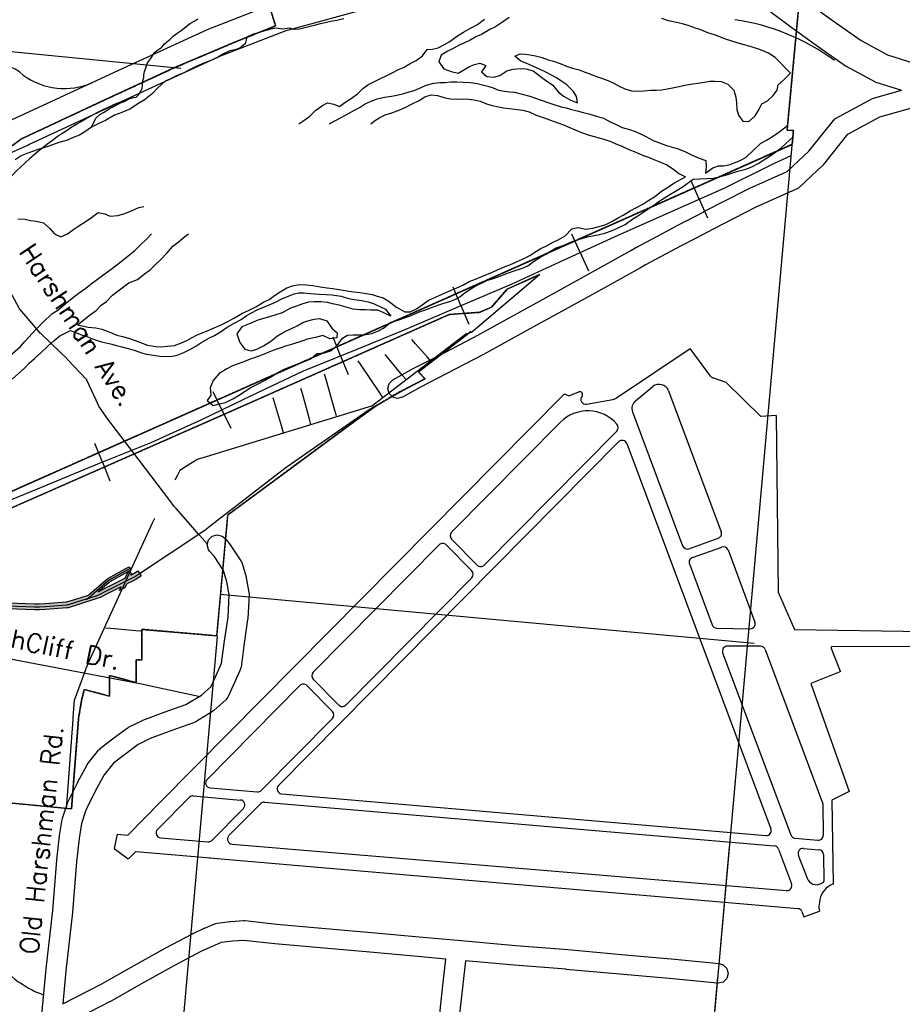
# Model space of a CAD drawing. Extents: x 1488644 to 1616065, y 656876 to 824748.
# Tile 13 of 22: x 1589585 to 1598517, y 726721 to 736685. Entities that reach past the tile are written whole.
import ezdxf
from ezdxf.enums import TextEntityAlignment as Align

# ---------------------------------------------------------------- set-up
doc = ezdxf.new("R2010")
doc.units = 0
doc.header["$MEASUREMENT"] = 0
doc.linetypes.add('CENTER', pattern=[2, 1.25, -0.25, 0.25, -0.25])
for name, color, linetype in [('1', 7, 'Continuous'), ('12', 7, 'Continuous'), ('14', 7, 'Continuous'), ('17', 7, 'Continuous'), ('35', 7, 'Continuous'), ('36', 7, 'Continuous'), ('37', 7, 'Continuous'), ('38', 7, 'Continuous'), ('4', 7, 'Continuous'), ('55', 7, 'Continuous'), ('56', 7, 'Continuous'), ('58', 7, 'Continuous'), ('8', 7, 'Continuous'), ('PATTERN_CLASS', 7, 'Continuous'), ('SHEET', 7, 'Continuous')]:
    doc.layers.add(name, color=color, linetype=linetype)
doc.styles.get("Standard").update_dxf_attribs({"font": 'simplex.shx'})

msp = doc.modelspace()

# ---------------------------------------------------------------- hatches: boundary and pattern name
at = {"layer": 'SHEET'}
h = msp.add_hatch(color=256, dxfattribs=at)
h.dxf.hatch_style = 1
h.paths.add_polyline_path([(1588102.8, 730577.5), (1588069.3, 730586.7), (1588032, 730597.1), (1588029.8, 730596.6), (1587993.3, 730585.5), (1587978.8, 730643.7), (1588014.8, 730654.8), (1588068.9, 730666.1), (1588438.3, 730743.6), (1588487.5, 730753.9), (1588549, 730758.1), (1588817.9, 730776.8), (1588867.2, 730780.2), (1588927.3, 730780.9), (1589358.7, 730786.2), (1589366, 730786.2), (1589467.7, 730782.8), (1589737.1, 730773.7), (1589783.2, 730772.2), (1589841.4, 730776.7), (1590056.4, 730793.4), (1590062.7, 730793.9), (1590152.9, 730822.3), (1590281.9, 730862.9), (1590290.6, 730870.4), (1590461.8, 731017.7), (1590475.9, 731029.8), (1590562, 731077.4), (1590660.8, 731132), (1590692.1, 731149.3), (1590711.4, 731114.3), (1590680.2, 731097), (1590581.4, 731042.4), (1590498.8, 730996.8), (1590487.9, 730987.3), (1590380.4, 730894.9), (1590451.3, 730931), (1590652.5, 731033.5), (1590682, 731098), (1590700.2, 731089.7), (1590711.2, 731084.7), (1590718.4, 731081.4), (1590709.9, 731062.7), (1590730.8, 731073.4), (1590781.1, 731106.7), (1590814.2, 731056.6), (1590761.1, 731021.4), (1590718.8, 730999.9), (1590669.8, 730974.9), (1590653.1, 730938.4), (1590595.7, 730909.2), (1590612.5, 730945.8), (1590478.6, 730877.6), (1590398.5, 730836.8), (1590376.6, 730829.9), (1590170.9, 730765.1), (1590074.1, 730734.6), (1590061, 730733.6), (1589846, 730716.9), (1589784.5, 730712.1), (1589735, 730713.8), (1589465.6, 730722.8), (1589365.1, 730726.2), (1589359.2, 730726.2), (1588979.7, 730721.5), (1588977.6, 730701.5), (1588937.4, 730701), (1588939.4, 730721), (1588928, 730720.9), (1588869.6, 730720.2), (1588822.1, 730716.9), (1588553.1, 730698.3), (1588495.7, 730694.3), (1588450.6, 730684.9), (1588138.6, 730619.4), (1588351.4, 730560.5), (1588338.1, 730512.3), (1588151, 730564.1), (1588144.8, 730539.9), (1588096.6, 730553.2)])

# ---------------------------------------------------------------- linework, layer by layer
at = {"layer": '1', "color": 2, "linetype": 'Continuous'}
for points in [[(1587669.8, 731096.2), (1597402.7, 735423.1), (1597415.3, 735564.5), (1597351.3, 735567.9), (1597863.1, 741017.5)], [(1591803.5, 737836.8), (1592174.5, 736623.2), (1591775.2, 736463.6), (1591145.8, 736196.5), (1590366.7, 735836.9), (1589609.7, 735483), (1589490.2, 735395.7), (1589033.4, 734943.6), (1588821.6, 734872.8), (1588275.5, 734853.4), (1586940.4, 734239.6)], [(1589035.2, 728803.9), (1590109.7, 728700.4), (1590180.6, 729610.4), (1590211.3, 729796.7), (1590237.9, 729906.8), (1590493.5, 729838.4), (1590493.5, 730048.4), (1590763.5, 729976), (1590763.5, 730208.6), (1590820.7, 730203.6), (1590820.7, 730515.2), (1591578.5, 730448.9), (1591689.9, 731673.4), (1592989.2, 732633.6), (1593195.9, 732779.3), (1593408.3, 732907), (1593687.2, 733049.8), (1593620, 733120.9), (1594147.2, 733527.3), (1594153.6, 733518.1), (1594846.7, 734105.9), (1594517, 733959.2), (1594358.7, 733777.1), (1594240, 733724.2), (1593933, 733702.7), (1591581.4, 732660.1), (1588665.7, 731377.4)]]:
    msp.add_lwpolyline(points, dxfattribs=at)
at = {"layer": '12', "color": 7, "linetype": 'Continuous'}
msp.add_line((1596680.4, 727324.5), (1596768.6, 728312.8), dxfattribs=at)
for points in [[(1596797.9, 728642.2), (1597415.3, 735564.5), (1597351.3, 735567.9), (1597435.7, 736466.3)], [(1595946.1, 719110.2), (1595974.4, 719409.4), (1596651, 726995.1)]]:
    msp.add_lwpolyline(points, dxfattribs=at)
at = {"layer": '14', "color": 2, "linetype": 'CENTER'}
msp.add_line((1591578.5, 730448.9), (1590820.7, 730515.2), dxfattribs=at)
for points in [[(1597863.1, 741017.5), (1597351.3, 735567.9), (1597415.3, 735564.5), (1597402.7, 735423.1), (1587669.8, 731096.2), (1587666.8, 730929.1)], [(1592174.5, 736623.2), (1591803.5, 737836.8), (1591823.8, 737952), (1591810.4, 738206.6), (1592145, 738135.5), (1592250.2, 738557.6), (1592354.5, 738529.7), (1592427.8, 738823.7)], [(1589490.2, 735395.7), (1589609.7, 735483), (1590366.7, 735836.9), (1591145.8, 736196.5), (1591775.2, 736463.6), (1592174.5, 736623.2)], [(1594846.7, 734105.9), (1594153.6, 733518.1), (1594147.2, 733527.3), (1593620, 733120.9), (1593687.2, 733049.8)], [(1593933, 733702.7), (1594240, 733724.2), (1594358.7, 733777.1), (1594517, 733959.2), (1594846.7, 734105.9)], [(1588665.7, 731377.4), (1591581.4, 732660.1), (1593933, 733702.7)], [(1593687.2, 733049.8), (1593408.3, 732907), (1593195.9, 732779.3), (1592989.2, 732633.6), (1591689.9, 731673.4), (1591578.5, 730448.9)], [(1590820.7, 730515.2), (1590820.7, 730203.6), (1590763.5, 730208.6), (1590763.5, 729976), (1590493.5, 730048.4), (1590493.5, 729838.4), (1590237.9, 729906.8)], [(1590237.9, 729906.8), (1590211.3, 729796.7), (1590180.6, 729610.4), (1590109.7, 728700.4)], [(1588756.1, 728823.9), (1588718.3, 728373.3), (1588995.6, 728357.1), (1589035.2, 728803.9), (1590109.7, 728700.4)]]:
    msp.add_lwpolyline(points, dxfattribs=at)
at = {"layer": '17', "color": 7, "linetype": 'Continuous'}
for p, q in [((1596461.3, 734867.3), (1596379.3, 735052.9)), ((1596461.3, 734867.3), (1596544.1, 734679.8)), ((1595256.2, 734328.8), (1595171.8, 734513.3)), ((1595256.2, 734328.8), (1595341.5, 734142.4)), ((1594050.5, 733791.8), (1593970.2, 733978.2)), ((1594050.5, 733791.8), (1594131.5, 733603.5)), ((1592832.6, 733282.9), (1592756.4, 733470.9)), ((1592832.6, 733282.9), (1592909.6, 733092.9)), ((1591631.2, 732737.3), (1591542.9, 732920)), ((1591631.2, 732737.3), (1591720.4, 732552.7)), ((1590422.1, 732208.8), (1590346.6, 732397.1)), ((1590422.1, 732208.8), (1590498.4, 732018.5))]:
    msp.add_line(p, q, dxfattribs=at)
msp.add_lwpolyline([(1589461, 731813.1), (1589821, 731959.5), (1590375.5, 732190), (1590916.1, 732406.7), (1591428.9, 732639.6), (1591931.2, 732882.3), (1592456.7, 733130.6), (1593000.4, 733350.9), (1593510.8, 733559.5), (1594051.2, 733792.2), (1594567.7, 734012.8), (1595096.1, 734255.5), (1595604.1, 734488), (1596156.3, 734732.6), (1596715.1, 734979.4), (1597217.4, 735230.1), (1597392.5, 735311.7)], dxfattribs=at)
at = {"layer": '35', "color": 2, "linetype": 'Continuous'}
msp.add_line((1595550.8, 738000.7), (1597375, 736622), dxfattribs=at)
for points in [[(1595539.2, 737379.9), (1593071.7, 736787.6), (1592379.1, 736599.8), (1592279.2, 736572.8), (1591606.3, 736311.4), (1590756.7, 735921.6), (1589672.8, 735417.6), (1589672.4, 735417.5)], [(1587564.6, 734801.4), (1587978.1, 734986), (1587978.1, 734986), (1588376.8, 735166.6), (1588376.9, 735166.7), (1588377.3, 735166.9), (1588788.9, 735351.5), (1588788.9, 735351.6), (1588789.1, 735351.7), (1589547.3, 735690.1), (1590630.8, 736193.9), (1590630.9, 736193.9), (1590631.5, 736194.2), (1591485.2, 736585.9), (1591487, 736586.3), (1591493.5, 736589.4), (1592177.9, 736855.3)], [(1597548.7, 736866.6), (1597807.8, 736679.8), (1598099.6, 736472.9), (1598366, 736330.2), (1598717.8, 736219.2), (1599190.4, 736231.5), (1599617.3, 736340.8), (1600079.8, 736461.2), (1600140, 736460.8)], [(1597375, 736622), (1597633.3, 736435.7), (1597941.4, 736217.3), (1598249, 736052.6), (1598508.1, 735970.8)], [(1589672.4, 735417.5), (1589670.7, 735416.6), (1588911.8, 735077.9), (1588911.7, 735077.8), (1588500.1, 734893.2), (1588500.1, 734893.2), (1588101.2, 734712.4), (1588101, 734712.4), (1588100.4, 734712.1), (1587686.8, 734527.4), (1587686.7, 734527.4), (1587686.2, 734527.2), (1587315.7, 734363.8), (1587315.7, 734363.8), (1586935.1, 734194.6), (1586920.3, 734187.9)]]:
    msp.add_lwpolyline(points, dxfattribs=at)
at = {"layer": '35', "color": 1, "linetype": 'Continuous'}
for points in [[(1597353.4, 735149.4), (1597525.5, 735310.8), (1597571.4, 735353.8), (1597834, 735682.6), (1598214.1, 735887.8), (1598508.1, 735970.8)], [(1597465.8, 734980.6), (1597662.3, 735165), (1597718.7, 735217.8), (1597964.8, 735525.9), (1598289.7, 735701.3), (1599095.3, 735928.9)]]:
    msp.add_lwpolyline(points, dxfattribs=at)
msp.add_arc((1595313.3, 732842.4), 49.1, 139.69182, 279.61703, dxfattribs=at)
at = {"layer": '36', "color": 3, "linetype": 'Continuous'}
for points in [[(1593544.6, 733142.2), (1593544.6, 733142.2), (1593547.7, 733143.8), (1593809.2, 733277.9), (1593809.3, 733277.9), (1594184.4, 733472.2), (1594618.8, 733712.8), (1594619.7, 733713.3), (1595009.3, 733928.2), (1595009.3, 733928.2), (1595009.4, 733928.3), (1595412.1, 734149.8), (1595771, 734349.8), (1595821.6, 734378), (1595821.7, 734378), (1595823, 734378.7), (1596185.7, 734573.5), (1596185.7, 734573.6), (1596186.8, 734574.1), (1596331.4, 734649.5), (1596331.6, 734649.6), (1596509.2, 734742.1), (1596509.2, 734742.1), (1596509.6, 734742.3), (1596939.5, 734963.9), (1596940, 734964.1), (1596944.4, 734966.3), (1597353.4, 735149.4)], [(1597465.8, 734980.6), (1597028.7, 734784.9), (1596601.8, 734564.9), (1596601.6, 734564.8), (1596424, 734472.2), (1596424, 734472.2), (1596279.6, 734397), (1595918.5, 734203), (1595868.3, 734175.1), (1595509.3, 733975), (1595509.2, 733975), (1595508.8, 733974.7), (1595105.8, 733753), (1595105.8, 733753), (1594716.3, 733538.2), (1594716.3, 733538.2), (1594279.8, 733296.5), (1594279.8, 733296.5), (1594277.4, 733295.2), (1593901.3, 733100.4), (1593901.2, 733100.3), (1593900.9, 733100.2), (1593640.5, 732966.7), (1593458.6, 732865.2), (1593409.9, 732852.5), (1593359.9, 732865.9), (1593323.3, 732902.5), (1593309.9, 732952.5), (1593323.3, 733002.5), (1593359.9, 733039.1), (1593361.2, 733039.8), (1593544.6, 733142.2)], [(1589988.5, 728430), (1590015.4, 728591.2), (1590017.7, 728597.8), (1590019.1, 728606.3), (1590059.4, 728727.2), (1590059.4, 728727.3), (1590072.8, 728767.6), (1590077.8, 728778.5), (1590078.3, 728780.7), (1590172.4, 728968.7), (1590173.7, 728971.1), (1590173.7, 728971.3), (1590267.7, 729146), (1590269.2, 729148.6), (1590277.7, 729161.1), (1590385.2, 729295.4), (1590394.6, 729303.5), (1590401.9, 729311.9), (1590522.8, 729405.9), (1590524.9, 729407.3), (1590525.4, 729407.8), (1590673.2, 729515.3), (1590682, 729521), (1590687.2, 729523.9), (1590821.5, 729591.1), (1590823, 729591.4), (1590831.2, 729595.3), (1591046.1, 729675.9), (1591046.7, 729676), (1591047.9, 729676.5), (1591266.3, 729753.6), (1591424.3, 729850.9), (1591522.8, 729938.4), (1591580.9, 730066.1), (1591580.9, 730066.1), (1591628.6, 730173.5), (1591653.7, 730373.8), (1591653.9, 730374.3), (1591654, 730376.2), (1591693.6, 730640.3), (1591706.1, 730865.6), (1591682.4, 730996.2), (1591648, 731110.9), (1591552, 731254.9), (1591507.5, 731307.4), (1591497.3, 731322), (1591483.9, 731372), (1591497.3, 731422), (1591533.9, 731458.6), (1591583.9, 731472), (1591633.9, 731458.6), (1591660.2, 731436.6), (1591708.3, 731379.7), (1591713.9, 731371.9), (1591715.2, 731370.6), (1591822.7, 731209.4), (1591826.1, 731203.9), (1591835.3, 731182.7), (1591875.6, 731048.4), (1591876.5, 731042.1), (1591878.2, 731037.5), (1591905, 730889.7), (1591906.6, 730871.8), (1591906.4, 730866.3), (1591893, 730624.5), (1591892.7, 730623.4), (1591892.1, 730615.2), (1591852, 730347.7), (1591825.2, 730134), (1591820.2, 730119), (1591817.4, 730105.9), (1591763.7, 729985), (1591763.4, 729984.3), (1591763.3, 729984.2), (1591696.1, 729836.4), (1591691.7, 729827.7), (1591671.5, 729803), (1591550.6, 729695.6), (1591537.6, 729686.2), (1591536.6, 729685.2), (1591362, 729577.7), (1591359.6, 729576.2), (1591342.9, 729568.5), (1591115.4, 729488.3), (1590906.3, 729409.8), (1590784.2, 729348.8), (1590644.2, 729247), (1590534, 729161.2), (1590439.6, 729043.3), (1590350.5, 728877.7), (1590260.3, 728697.6), (1590249.1, 728664), (1590249.1, 728664), (1590211.3, 728550.6), (1590186.2, 728399.9), (1590159.8, 728162), (1590119.7, 727653.4), (1590119.5, 727652.9), (1590119.3, 727650), (1590052.3, 727060.1), (1590021, 726726.2)], [(1589809.9, 726616.7), (1589853.2, 727079.5), (1589853.3, 727079.8), (1589853.4, 727081.4), (1589920.4, 727670.8), (1589960.6, 728179.6), (1589960.8, 728180.1), (1589960.9, 728182.8), (1589987.7, 728424.6), (1589988.1, 728425.8), (1589988.5, 728430)], [(1590021, 726726.2), (1590408.8, 726925.3), (1590744.3, 727114.6), (1590744.4, 727114.6), (1590744.9, 727115), (1591056.1, 727287.9), (1591056.2, 727287.9), (1591057.8, 727288.8), (1591334.5, 727435.8), (1591334.9, 727435.9), (1591339.5, 727438.3), (1591451.9, 727490.1), (1591452.6, 727490.2), (1591455.3, 727491.5), (1591559, 727534.8), (1591571.6, 727537.4), (1591584.3, 727541.7), (1591714, 727559), (1591719.6, 727559.3), (1591720.6, 727559.6), (1591850.2, 727568.2), (1591856.8, 727568.4), (1591867.5, 727567.9), (1592187.4, 727533.3), (1592643.3, 727490.3), (1592643.4, 727490.3), (1593144.8, 727447.1), (1593144.8, 727447.1), (1593145.1, 727447), (1593629.1, 727403.9), (1593629.1, 727403.9), (1594015.2, 727369.9), (1594015.2, 727369.9), (1594015.2, 727369.8), (1594605.4, 727317.4), (1595132.5, 727274.2), (1595132.6, 727274.2), (1595133.3, 727274.1), (1595712.3, 727222.3), (1596213.6, 727179.1), (1596213.9, 727179), (1596215.2, 727178.9), (1596664.6, 727132.8), (1596704.4, 727119.9), (1596741, 727083.3), (1596754.4, 727033.3), (1596741, 726983.3), (1596704.4, 726946.7), (1596654.4, 726933.3), (1596644.2, 726933.8), (1596196, 726979.9), (1595695, 727023), (1595695, 727023), (1595694.7, 727023), (1595115.5, 727074.9), (1595115.5, 727075), (1594588.9, 727118.1), (1594588.8, 727118.1), (1594588.2, 727118.1), (1594095.7, 727161.9), (1594070.7, 726920.8), (1594070.7, 726920.6), (1594070.6, 726919.7), (1594023.9, 726510.4)], [(1593825.3, 726533.2), (1593871.9, 726942.2), (1593896.5, 727179.5), (1593611.5, 727204.6), (1593611.5, 727204.6), (1593611.4, 727204.6), (1593127.7, 727247.8), (1593127.6, 727247.8), (1592626.2, 727291), (1592626.1, 727291.1), (1592625.4, 727291.1), (1592167.3, 727334.3), (1592167.1, 727334.4), (1592165.9, 727334.4), (1591854.7, 727368.1), (1591737.1, 727360.3), (1591623.8, 727345.2), (1591533.9, 727307.7), (1591425.9, 727257.9), (1591152.3, 727112.5), (1590842.8, 726940.6), (1590842.6, 726940.5), (1590505.5, 726750.3), (1590505.4, 726750.2), (1590502.1, 726748.4), (1589999.5, 726490.4)]]:
    msp.add_lwpolyline(points, dxfattribs=at)
at = {"layer": '37', "color": 30, "linetype": 'Continuous'}
msp.add_lwpolyline([(1590818.9, 729963.9), (1590957.5, 729933.6), (1591412.5, 729834.7)], dxfattribs=at)
at = {"layer": '38', "color": 1, "linetype": 'Continuous'}
for points in [[(1590467.1, 732656.3), (1590410.8, 732739.6), (1590387.1, 732774.4), (1590358.3, 732835.9), (1590264.8, 733035.4), (1590262.9, 733039.5), (1590190.7, 733116.5), (1590077.8, 733237), (1590048.4, 733268.4), (1590000, 733315), (1589801.6, 733505.9), (1589793.8, 733513.4), (1589729.3, 733588.9), (1589586.3, 733756.4), (1589579.5, 733764.4), (1589531.9, 733851.9), (1589426.7, 734045.4), (1589423.4, 734051.6), (1589378.7, 734144.4), (1589044.6, 734839.1), (1589036.1, 734856.8)], [(1591158.9, 732027.4), (1591183.1, 732073.3), (1591207.3, 732119.2), (1591215, 732133.8), (1591289.5, 732179.1), (1591378.2, 732233.1), (1591383.3, 732236.2), (1591476.8, 732264.9), (1593114.3, 732767.8), (1593149.3, 732778.4), (1593202.5, 732819.1), (1594068.1, 733481.7), (1594109.4, 733513.4)], [(1593746.6, 733230.2), (1593707.7, 733273.6), (1593591, 733403.7), (1593552.1, 733447.1)], [(1593492, 733047.5), (1593457.3, 733089), (1593318.3, 733255), (1593283.6, 733296.5)], [(1593259.5, 732860.7), (1593228.4, 732907.4), (1593042.1, 733187.6), (1593011, 733234.2)], [(1592790.5, 732676), (1592775.4, 732728.7), (1592685.2, 733044.9), (1592670.2, 733097.7)], [(1589466.7, 730752.8), (1589736.1, 730743.8), (1589783.8, 730742.2), (1589843.7, 730746.8), (1590058.7, 730763.5), (1590068.4, 730764.3), (1590161.9, 730793.7), (1590367.6, 730858.5), (1590387.1, 730864.7), (1590465, 730904.3), (1590705.2, 731026.6), (1590745.9, 731047.4), (1590797.7, 731081.7), (1591427, 731498.4), (1591461.5, 731521.3), (1591514, 731561.9), (1592282.1, 732155.1), (1592293.4, 732163.9), (1592370.1, 732217.1), (1593123.4, 732739.4), (1593165.3, 732768.4), (1593215, 732795.6), (1593498.6, 732951.2), (1593546.1, 732977.2)], [(1592531.9, 732589.6), (1592517.6, 732641.6), (1592446, 732901.2), (1592431.7, 732953.1)], [(1592255.3, 732505.3), (1592237.6, 732564.2), (1592166.8, 732799.8), (1592149, 732858.7)], [(1591483.1, 731380.4), (1591404.8, 731468.1), (1591391.4, 731483.2), (1591336.7, 731545), (1591166.9, 731737.6), (1591146.8, 731760.3), (1591103.1, 731818), (1590793.1, 732227.4), (1590467.1, 732656.3)], [(1590058.3, 728700), (1590125.4, 729604.8), (1590126.6, 729621.6), (1590132.5, 729709.7), (1590136, 729762.2), (1590138.6, 729800.4), (1590161.9, 729863.1), (1590253.7, 730109.7), (1590258.9, 730123.7), (1590296.4, 730205.9), (1590930.6, 731594.1), (1590952.4, 731641.8)], [(1590260.9, 730818.5), (1590303.7, 730855.3), (1590474.9, 731002.5), (1590487.4, 731013.3), (1590571.7, 731059.9), (1590670.5, 731114.5), (1590719.9, 731141.8)], [(1588022.3, 730625.7), (1588075.9, 730610.8), (1589416.9, 730239.6), (1589450.3, 730230.1), (1589524.5, 730211.9), (1590818.9, 729963.9)], [(1590453.3, 730531.3), (1590504.3, 730526.7), (1590759.1, 730503.8), (1590810.1, 730499.2)]]:
    msp.add_lwpolyline(points, dxfattribs=at)
at = {"layer": '4', "color": 7, "linetype": 'Continuous'}
for centre, radius, start, end in [((1596486.1, 734423), 2286.8, 53.98809, 81.53742), ((1589346.2, 735836.3), 397.6, 46.11623, 104.22887), ((1590037.5, 736697.7), 709.4, 234.12959, 293.32608), ((1591907, 732748.3), 3366.1, 113.012, 145.55224)]:
    msp.add_arc(centre, radius, start, end, dxfattribs=at)
at = {"layer": '55', "color": 140, "linetype": 'Continuous'}
for points in [[(1592719.1, 735629.5), (1592775.8, 735660.4), (1592846.7, 735697.4), (1592913.6, 735736.5), (1592974.4, 735769.7), (1593029.1, 735798.9), (1593081.8, 735832.2), (1593142.5, 735861.4), (1593201.1, 735884.5), (1593277.7, 735901.3), (1593346.1, 735910.3), (1593402.5, 735921.4), (1593473.1, 735938.4), (1593527.6, 735953.5), (1593578, 735966.8), (1593648.7, 735997.8), (1593699.4, 736023.1), (1593776, 736043.9), (1593838.4, 736051), (1593890.6, 736050.1), (1593946.9, 736055.2), (1594009.2, 736056.2), (1594073.4, 736053.2), (1594147.6, 736048), (1594215.8, 736040.9), (1594267.8, 736026), (1594323.8, 736013), (1594375.8, 735996.1), (1594431.7, 735971.1), (1594489.7, 735960.2), (1594543.9, 735955.3), (1594594, 735950.5), (1594746, 735909.9), (1594806, 735890.8), (1594861.9, 735869.9), (1594929.8, 735846.7), (1594991.8, 735827.6), (1595063.8, 735804.4), (1595113.8, 735793.5), (1595169.8, 735776.6), (1595225.8, 735761.6), (1595287.8, 735746.6), (1595345.8, 735731.6), (1595421.8, 735708.3), (1595491.8, 735687.1), (1595561.5, 735651.8), (1595613.4, 735626.9), (1595683.1, 735593.6), (1595757.1, 735572.4), (1595815.1, 735553.4), (1595866.9, 735530.4), (1595922.8, 735503.4), (1595994.4, 735462.1), (1596076.3, 735430.7), (1596130.2, 735411.8), (1596200.2, 735390.6), (1596250.2, 735377.7), (1596324, 735346.4), (1596391.8, 735313.2), (1596461.7, 735284), (1596529.6, 735260.8), (1596532.6, 735194.5), (1596525.6, 735130.3), (1596598.8, 735187.4), (1596657.3, 735206.5), (1596707.5, 735207.7), (1596763.9, 735214.8), (1596816.4, 735236.1), (1596877.1, 735261.2), (1596937.8, 735292.4), (1597005.1, 735359.5), (1597082.6, 735430.6), (1597141.4, 735465.8), (1597194.1, 735497.1), (1597267.1, 735546.1), (1597353.9, 735613.3)], [(1593139.1, 735629.5), (1593175.6, 735662), (1593230.3, 735695.3), (1593282.9, 735720.6), (1593351.6, 735743.5), (1593430.4, 735774.4), (1593485, 735797.6), (1593557.8, 735832.6), (1593626.6, 735867.6), (1593683.5, 735904.9), (1593750.1, 735925.9), (1593814.2, 735918.8), (1593892.2, 735895.5), (1593944.3, 735884.6), (1594004.5, 735881.6), (1594064.7, 735882.7), (1594131, 735881.6), (1594185.1, 735874.7), (1594245.1, 735859.7), (1594309, 735834.6), (1594365, 735817.6), (1594429, 735802.5), (1594481.1, 735791.6), (1594537.2, 735784.7), (1594597.4, 735779.7), (1594677.6, 735768.4), (1594739.6, 735751.4), (1594813.4, 735718), (1594891.3, 735690.7), (1594955.2, 735669.6), (1595031.1, 735640.3), (1595087, 735621.3), (1595140.9, 735596.3), (1595206.7, 735569.2), (1595270.6, 735542), (1595336.5, 735518.9), (1595398.5, 735501.8), (1595450.5, 735488.9), (1595506.5, 735472), (1595566.5, 735452.9), (1595618.3, 735430), (1595672.2, 735409.1), (1595748, 735371.7), (1595821.9, 735344.4), (1595887.7, 735315.3), (1595947.6, 735294.2), (1596003.5, 735271.2), (1596071.4, 735244), (1596135.2, 735214.9), (1596190.9, 735177.9), (1596254.4, 735128.7), (1596322.2, 735095.5)], [(1596402, 735072.3), (1596603.1, 735080.9), (1596663.6, 735094), (1596714, 735107.2), (1596772.6, 735126.4), (1596853.3, 735153.2), (1596933.9, 735172), (1596994.6, 735197.1), (1597057.4, 735230.2), (1597116.2, 735265.4), (1597168.9, 735300.7), (1597223.7, 735338), (1597292.8, 735387.1), (1597415.7, 735502)], [(1589489.2, 733285.8), (1589593.2, 733378.5), (1589638.1, 733429.9), (1589752.5, 733554.6), (1589826, 733627.7), (1589909.6, 733708.7), (1589972.4, 733745.8), (1590045.7, 733810.9), (1590114.9, 733868), (1590177.9, 733913.2), (1590253, 733968.2), (1590310, 734011.5), (1590371, 734060.7), (1590438, 734107.8), (1590511.1, 734160.8), (1590612.8, 734239.5), (1590683.9, 734296.6), (1590751, 734349.7), (1590806.1, 734405.1), (1590871.3, 734466.3), (1590918.5, 734517.4)], [(1590171.2, 733596), (1590301.1, 733702.4), (1590358, 733743.6), (1590411, 733795), (1590461.9, 733834.3), (1590525.1, 733895.6), (1590582, 733940.8), (1590634.9, 733982.1), (1590689.7, 734021.4), (1590778.6, 734056.1), (1590847.8, 734113.2), (1590904.7, 734152.5), (1590957.7, 734203.8), (1591008.7, 734255.2), (1591076, 734324.4), (1591135.3, 734391.7), (1591190.2, 734435), (1591257.4, 734492.2), (1591292.7, 734517.4)], [(1589507.7, 733046.5), (1589572.9, 733105.7), (1589629.9, 733155), (1589680.9, 733210.4), (1589733.9, 733257.7), (1589799, 733314.9), (1589870.4, 733382), (1589933.5, 733437.2), (1589992.5, 733484.5), (1590100.4, 733540.9)]]:
    msp.add_lwpolyline(points, dxfattribs=at)
at = {"layer": '56', "color": 140, "linetype": 'Continuous'}
for points in [[(1592866.2, 736693), (1592793.6, 736678.1), (1592731.2, 736667.1), (1592676.7, 736653.9), (1592624.4, 736642.7), (1592563.9, 736627.6), (1592497.3, 736610.6), (1592416.7, 736589.8), (1592366.4, 736586.6), (1592314.3, 736597.5), (1592247.9, 736590.5), (1592177.8, 736599.7), (1592127.4, 736588.4), (1592050.8, 736567.6), (1592000.3, 736552.3), (1591947.9, 736537.1), (1591885.1, 736508), (1591866, 736442.1), (1591813.1, 736396.7), (1591760.7, 736381.5), (1591710.2, 736368.3), (1591641.4, 736335.2), (1591586.7, 736304), (1591536.1, 736278.7), (1591447.2, 736246), (1591378.5, 736215), (1591303.6, 736176), (1591238.8, 736144.9), (1591184.2, 736123.7), (1591119.5, 736090.6), (1591058.8, 736063.5), (1590979.3, 735992.5), (1590928.3, 735939.1), (1590844.9, 735870.2), (1590782.1, 735835), (1590705, 735784.1), (1590618, 735745.3), (1590543.3, 735718.4), (1590454.1, 735665.6), (1590393.4, 735638.5), (1590310.4, 735595.7), (1590245.4, 735548.5), (1590188.7, 735517.3), (1590126, 735492.2), (1590069.4, 735467), (1589982.6, 735442.3), (1589879.6, 735405.8)], [(1592410.6, 735629.5), (1592450.5, 735659.6), (1592517.5, 735706.8), (1592582.7, 735767.9), (1592649.7, 735815.1), (1592700.4, 735844.4), (1592764.4, 735831.3), (1592822.3, 735806.3), (1592877.1, 735845.5), (1592938.1, 735888.7), (1593003.1, 735935.9), (1593058.1, 735987.2), (1593108.9, 736024.5), (1593163.6, 736053.8), (1593242.5, 736094.7), (1593293.1, 736117.9), (1593359.9, 736149), (1593412.5, 736178.3), (1593475.2, 736205.4), (1593538, 736240.5), (1593598.8, 736271.7), (1593661.8, 736320.8), (1593709, 736384.3), (1593761.2, 736387.5), (1593819.7, 736400.6), (1593878.4, 736429.8), (1593937.2, 736465), (1594006.2, 736514.1), (1594077.2, 736559.1), (1594148.1, 736598.1), (1594217, 736637.2), (1594288.1, 736690.3)], [(1594539.5, 736706.3), (1594470.4, 736659.2), (1594399.4, 736612.2), (1594342.8, 736587), (1594259.6, 736536.1), (1594201, 736510.9), (1594142.2, 736477.8), (1594085.6, 736450.6), (1594033, 736427.3), (1593978.3, 736398.1), (1593917.5, 736364.9), (1593850.7, 736325.8), (1593825.5, 736258), (1593878.7, 736188.8), (1593952.5, 736159.6), (1594022.6, 736142.4), (1594085.4, 736181.5), (1594136.1, 736212.8), (1594186.6, 736232.1), (1594243.1, 736245.2), (1594301, 736222.2), (1594257.8, 736156.7), (1594311.3, 736109.6), (1594383.5, 736102.4), (1594444, 736119.5), (1594515, 736166.6), (1594579.6, 736185.6), (1594652, 736190.5), (1594708.2, 736187.6), (1594780.1, 736166.3), (1594855.6, 736110.9), (1594907.3, 736073.9), (1594978.8, 736022.6), (1595035.9, 735953.4), (1595089.5, 735910.4), (1595163.2, 735871), (1595229, 735841.9), (1595220, 735908.3), (1595188.7, 735959), (1595123.4, 736024.3), (1595071.7, 736059.2), (1595018.1, 736096.2), (1594910.5, 736154.2), (1594852.7, 736181.2), (1594778.9, 736214.5), (1594719, 736241.6), (1594655.1, 736264.7), (1594595.7, 736315.9), (1594650.3, 736341.1), (1594700.4, 736336.3), (1594750.5, 736329.4), (1594804.6, 736318.5), (1594872.6, 736303.4), (1594932.5, 736280.3), (1594986.5, 736265.4), (1595054.4, 736240.2), (1595120.3, 736215.1), (1595180.3, 736194), (1595248.3, 736176.9)], [(1597386.9, 736144.5), (1597230.7, 736303.6), (1597163, 736344.9), (1597083.2, 736380.3), (1597031.2, 736397.2), (1596967.3, 736418.3), (1596915.3, 736429.2), (1596855.3, 736446.2), (1596781.3, 736471.5), (1596729.4, 736488.4), (1596671.5, 736511.4), (1596617.5, 736530.3), (1596547.6, 736551.5), (1596477.8, 736582.8), (1596425.8, 736597.7), (1596349.9, 736625), (1596291.9, 736642), (1596231.8, 736655), (1596149.8, 736674.4), (1596083.8, 736695.5)], [(1595248.3, 736176.9), (1595296.2, 736158), (1595356.1, 736137), (1595412, 736114), (1595484, 736090.8), (1595537.9, 736069.8), (1595589.7, 736044.9), (1595651.5, 736013.8), (1595709.3, 735986.7), (1595777.3, 735965.6), (1595829.5, 735962.7), (1595899.8, 735963.6), (1595972.2, 735970.5), (1596028.4, 735971.6), (1596082.7, 735976.7), (1596139.1, 735983.9), (1596191.5, 735995.1), (1596260, 736010), (1596334.6, 736024.9), (1596397, 736035.9), (1596449.3, 736041.1), (1596513.7, 736052.1), (1596570.1, 736061.3), (1596620.3, 736062.5), (1596682.6, 736059.5), (1596752.4, 736032.2), (1596813.8, 735971), (1596832.7, 735900.4), (1596839.9, 735844.1), (1596840.9, 735775.8), (1596858, 735717.3), (1596903.3, 735658.3), (1596965.5, 735653.3), (1597026.6, 735710.6), (1597065.8, 735772.2), (1597096.8, 735831.9), (1597153.6, 735865.2), (1597208.6, 735918.5), (1597251.6, 735972), (1597260.5, 736024.1), (1597319.5, 736075.3), (1597386.9, 736144.5)], [(1589879.6, 735405.8), (1589829.2, 735388.5), (1589778.7, 735373.3), (1589726.2, 735354.1), (1589667.6, 735334.9), (1589598.9, 735305.9), (1589538, 735266.7)], [(1589567, 734669.9), (1589637.2, 734664.8), (1589693.2, 734651.8), (1589751.4, 734646.9), (1589825.4, 734629.6), (1589888.8, 734570.4), (1589936.2, 734519.4), (1590000, 734488.3), (1590068.8, 734519.3), (1590131.8, 734566.5), (1590184.5, 734599.8), (1590247.4, 734640.9), (1590310.3, 734684.1), (1590379.4, 734735.2), (1590447.5, 734720), (1590499.3, 734697.1), (1590579.7, 734701.8), (1590640.3, 734718.9), (1590717.1, 734751.8), (1590789.9, 734784.8), (1590840.3, 734796), (1590840.8, 734795.9)]]:
    msp.add_lwpolyline(points, dxfattribs=at)
at = {"layer": '58', "color": 140, "linetype": 'Continuous'}
for points in [[(1590310.4, 735595.7), (1590356.6, 735688), (1590396.8, 735724.1), (1590432.9, 735746.2), (1590461, 735764.2), (1590499.2, 735788.3), (1590537.3, 735806.3), (1590575.4, 735826.4), (1590603.6, 735844.5), (1590641.7, 735858.5), (1590667.8, 735870.5), (1590693.9, 735884.6), (1590736.1, 735898.6), (1590764.2, 735902.6), (1590790.3, 735928.7), (1590806.3, 735956.8), (1590824.4, 735988.9), (1590828.4, 736025), (1590832.4, 736071.1), (1590840.5, 736101.2), (1590842.5, 736127.3), (1590848.5, 736161.4), (1590860.5, 736197.5), (1590878.6, 736247.7), (1590900.7, 736279.8), (1590920.8, 736309.9), (1590950.9, 736354), (1590981, 736378.1), (1591023.2, 736408.2), (1591049.3, 736440.3), (1591109.5, 736488.4), (1591137.6, 736518.5), (1591177.8, 736548.6), (1591217.9, 736576.7), (1591250, 736600.7), (1591286.2, 736628.8), (1591314.3, 736648.9), (1591356.4, 736675), (1591386.6, 736693)], [(1590100.4, 733540.9), (1590209.6, 733497.1), (1590265.5, 733478.1), (1590347.4, 733446.7), (1590413.3, 733423.5), (1590505.4, 733404), (1590563.4, 733389), (1590617.4, 733374), (1590683.5, 733358.9), (1590753.4, 733337.7), (1590817.4, 733314.6), (1590869.4, 733301.7), (1590937.5, 733290.6), (1591003.6, 733279.5), (1591069.8, 733276.4), (1591128.2, 733281.5), (1591178.5, 733290.7), (1591247.2, 733317.7), (1591314, 733350.8), (1591366.7, 733382.1), (1591427.6, 733421.3), (1591504.6, 733466.2), (1591555.2, 733489.5), (1591618, 733526.6), (1591683, 733571.8), (1591762.1, 733618.7), (1591824.8, 733651.8), (1591877.6, 733687.1), (1591932.3, 733718.3), (1591989, 733747.5), (1592063.8, 733778.5), (1592126.5, 733805.6), (1592181.1, 733828.8), (1592237.8, 733860), (1592310.6, 733891), (1592361.1, 733912.2), (1592411.5, 733921.5), (1592461.7, 733920.7), (1592527.9, 733915.6), (1592614.1, 733908.2), (1592686.4, 733905), (1592744.6, 733902.1), (1592836.8, 733888.5), (1592902.7, 733867.4), (1592970.8, 733852.2), (1593047, 733843), (1593111, 733829.9), (1593173, 733808.8), (1593234.8, 733779.7), (1593286.6, 733756.8), (1593341.8, 733685.6), (1593264, 733723), (1593208.1, 733746), (1593139.9, 733747.1), (1593083.7, 733750), (1593027.4, 733748.9), (1592961.2, 733754), (1592889.2, 733775.2), (1592819.3, 733796.4), (1592749.2, 733809.6), (1592699.2, 733822.5), (1592635, 733829.5), (1592564.7, 733830.7), (1592506.4, 733827.6), (1592451.9, 733810.4), (1592387.3, 733785.3), (1592324.7, 733764.2), (1592239.6, 733719.4), (1592112.5, 733679.3), (1592053.9, 733660.2), (1591993.4, 733643.1), (1591918.6, 733610.1), (1591831.7, 733575.4), (1591782.4, 733505.9), (1591813.2, 733417.1), (1591862.4, 733352), (1591932.4, 733332.8), (1591984.9, 733352.1), (1592051.7, 733385.1), (1592126.7, 733432.1), (1592193.9, 733487.3), (1592266.8, 733530.3), (1592335.6, 733559.3), (1592392.2, 733586.5), (1592449, 733621.7), (1592499.5, 733639), (1592566, 733656), (1592618.3, 733661.1), (1592692.3, 733637.9), (1592745.4, 733564.7), (1592796.9, 733517.7), (1592794.1, 733465.6), (1592723.6, 733456.6), (1592653.8, 733487.9), (1592577.2, 733469), (1592496.6, 733450.3), (1592440, 733431.1), (1592347.2, 733402.5), (1592276.6, 733381.5), (1592216, 733362.4), (1592157.4, 733339.3), (1592104.9, 733320), (1592042.2, 733292.9), (1591967.5, 733268), (1591917, 733248.7), (1591844.2, 733219.8), (1591785.7, 733198.7), (1591733.1, 733177.4), (1591680.5, 733150.2), (1591603.4, 733103.2), (1591542.1, 733033.9), (1591512.8, 732960.1), (1591517.7, 732885.7), (1591482.7, 732830.1), (1591542.2, 732780.9), (1591594.6, 732794.1), (1591669.2, 732811), (1591742.1, 732848), (1591798.8, 732881.2), (1591867.8, 732924.3), (1591922.6, 732961.5), (1591997.5, 733000.5), (1592062.3, 733033.6), (1592129.2, 733070.7), (1592181.9, 733105.9), (1592260.9, 733146.8), (1592321.5, 733172), (1592398.3, 733202.9), (1592456.9, 733222), (1592523.6, 733249), (1592594.8, 733306.1), (1592669.2, 733315), (1592741.8, 733335.9), (1592796.9, 733389.2), (1592852.3, 733462.6), (1592902.9, 733491.9), (1592961.3, 733497), (1593075.7, 733495.2), (1593148.3, 733510.1), (1593217, 733537.1), (1593267.6, 733562.4), (1593340.8, 733623.4), (1593405.4, 733642.5), (1593470, 733665.5), (1593530.6, 733684.6), (1593583.1, 733707.9), (1593637.7, 733731.1), (1593692.3, 733750.3), (1593750.9, 733773.4), (1593825.6, 733800.4), (1593878.1, 733817.6), (1593936.6, 733834.7), (1593987.1, 733852), (1594039.7, 733879.2), (1594092.6, 733922.6), (1594159.6, 733969.7), (1594210.3, 733999), (1594264.9, 734022.2), (1594319.5, 734049.4), (1594380.1, 734066.5), (1594454.8, 734093.4), (1594505.3, 734112.7), (1594580.1, 734141.6), (1594664.8, 734168.4), (1594727.5, 734193.5), (1594786.4, 734236.7), (1594849.3, 734277.8), (1594910.1, 734311), (1594962.8, 734346.3), (1595015.6, 734377.6), (1595094.3, 734402.4), (1595146.9, 734425.6), (1595203.4, 734448.8), (1595274.1, 734469.8), (1595332.6, 734486.9), (1595382.9, 734496.1), (1595437.4, 734509.3), (1595505.9, 734524.3), (1595574.5, 734547.3), (1595635.2, 734574.4), (1595712.1, 734613.3), (1595791.3, 734668.3), (1595842, 734699.6), (1595911, 734746.7), (1595992.2, 734799.6), (1596053.2, 734844.8), (1596112, 734882), (1596164.7, 734915.3), (1596223.5, 734948.5), (1596290.4, 734991.6), (1596402, 735072.3)], [(1590171.2, 733596), (1590277.1, 733574.3), (1590355.3, 733567), (1590415.3, 733554), (1590497.2, 733522.6), (1590567.1, 733493.3), (1590625.1, 733478.3), (1590685.1, 733463.3), (1590753, 733440.1), (1590808.9, 733417.1), (1590878.8, 733389.9), (1590962.9, 733376.5), (1591015.1, 733373.7), (1591081.5, 733380.6), (1591151.9, 733389.5), (1591222.6, 733414.5), (1591277.2, 733437.7), (1591329.9, 733469), (1591382.5, 733494.3), (1591443.2, 733519.4), (1591497.8, 733542.6), (1591554.4, 733565.8), (1591617, 733592.9), (1591683.9, 733628), (1591758.8, 733668.9), (1591839.8, 733713.8), (1591906.6, 733746.9), (1591973.4, 733777.9), (1592052.5, 733824.8), (1592111.2, 733854), (1592164, 733893.3), (1592220.8, 733930.6), (1592287.7, 733971.6), (1592346.3, 733992.8), (1592416.8, 734003.7), (1592483, 734000.6), (1592553.2, 733993.5), (1592627.3, 733982.2), (1592695.4, 733971.1), (1592755.6, 733964.1), (1592819.7, 733953.1), (1592899.9, 733941.7), (1592964, 733930.7), (1593026.1, 733923.6), (1593090.2, 733914.6), (1593152.3, 733903.5), (1593204.3, 733888.6), (1593262.3, 733869.6), (1593314, 733838.7), (1593397.4, 733777.1), (1593481, 733727.6), (1593535.3, 733728.7), (1593600, 733757.8), (1593658.9, 733799), (1593719.8, 733842.2), (1593770.4, 733867.5), (1593831.1, 733892.6), (1593885.6, 733915.8), (1593952.4, 733946.9), (1594002.9, 733968.2), (1594077.8, 734001.1), (1594134.5, 734034.3), (1594197.2, 734059.4), (1594261.9, 734086.5), (1594334.6, 734115.4), (1594413.5, 734150.3), (1594482.2, 734179.3), (1594546.9, 734204.4), (1594613.6, 734233.4), (1594674.3, 734260.6), (1594749.2, 734299.5), (1594799.9, 734332.8), (1594858.7, 734368), (1594923.5, 734399.1), (1594982.3, 734434.3), (1595034.8, 734455.6), (1595103.8, 734498.6), (1595171.1, 734567.8), (1595235.6, 734580.8), (1595313.7, 734565.5), (1595386.2, 734576.4), (1595448.7, 734593.5), (1595517.3, 734612.4), (1595584.1, 734647.5), (1595640.9, 734680.7), (1595693.5, 734708), (1595764.5, 734751), (1595819.2, 734782.3), (1595890.1, 734819.3), (1595952.9, 734858.4), (1596007.7, 734891.7), (1596080.9, 734948.7), (1596135.6, 734982), (1596210.7, 735033), (1596322.2, 735095.5)], [(1589407.1, 727056.3), (1589437.6, 727046), (1589474.1, 727024), (1589502.4, 727005.9), (1589532.8, 726977.8), (1589571.2, 726949.7), (1589597.6, 726935.7), (1589623.9, 726919.6), (1589674.5, 726883.5), (1589704.9, 726869.5), (1589737.3, 726851.4), (1589763.6, 726841.4), (1589796, 726829.4), (1589815.6, 726821.9)]]:
    msp.add_lwpolyline(points, dxfattribs=at)
at = {"layer": '8', "color": 7, "linetype": 'Continuous'}
for p, q in [((1595624.9, 732857.2), (1596370.1, 733357.3)), ((1596574.4, 733079.2), (1596369, 733356.5)), ((1596733.3, 733014.6), (1596598.1, 733061.7)), ((1595817.1, 732829.1), (1595993.7, 732972.5)), ((1596733.3, 733014.6), (1597083.9, 732669.7)), ((1591010.6, 728769.6), (1595084.2, 732886)), ((1595111.9, 732891.3), (1595134.7, 732881.4)), ((1595153.4, 732880.9), (1595242.7, 732917.9)), ((1596150.4, 732929.9), (1596684.9, 731501.8)), ((1595321.5, 732793.9), (1595587, 732841.9)), ((1595786.5, 732716.5), (1596294.1, 731359.9)), ((1597240.8, 732679.5), (1597084.6, 732669.4)), ((1597240.8, 732679.5), (1597259.2, 730891.6)), ((1593956, 731497.9), (1595057.3, 732610.8)), ((1594286.3, 731166.1), (1595628.4, 732522.3)), ((1592204.2, 728934.9), (1595646.4, 732413.3)), ((1595728.8, 732395.6), (1597188.1, 728496)), ((1592554.6, 730081.8), (1593829.7, 731370.3)), ((1594160, 731108.8), (1593900.8, 731370.3)), ((1594215.2, 731166), (1593956, 731427.5)), ((1596357.9, 731330.4), (1596655, 731437.3)), ((1596392.5, 731241.7), (1596689.5, 731348.6)), ((1596753.3, 731319.1), (1597026.3, 730589.5)), ((1596362.5, 731177.2), (1596593.4, 730560.2)), ((1592884.9, 729749.9), (1594160, 731038.4)), ((1597259.2, 730891.6), (1597425.8, 730514.4)), ((1596639.4, 730527.8), (1596978.6, 730522)), ((1597426.3, 730514.4), (1599446.3, 730480.2)), ((1596699, 730278), (1597388.5, 728435.7)), ((1597083.5, 730344.3), (1596746, 730345.5)), ((1597130.2, 730311.8), (1597711.1, 728759.6)), ((1597893.1, 730088.8), (1597798.8, 730328)), ((1599449.5, 730335.8), (1597808.1, 730341.7)), ((1597893.5, 730087.9), (1597590.4, 729966.8)), ((1592813.8, 729749.9), (1592554.6, 730011.4)), ((1597590.4, 729966.8), (1597977.9, 728873.5)), ((1591481.2, 728997.1), (1592420.6, 729946.4)), ((1592750.8, 729684.9), (1592491.6, 729946.4)), ((1592029.6, 728885.7), (1592750.9, 729614.5)), ((1591512.4, 728912.1), (1591989.8, 728871.1)), ((1597977.9, 728873.5), (1597805.6, 728785.8)), ((1590678.2, 728433.7), (1591016.1, 728775.1)), ((1590979.4, 728490.1), (1591301.3, 728815.3)), ((1591340.7, 728829.5), (1591818, 728788.5)), ((1592063.7, 728767.4), (1597222, 728324.1)), ((1592235.5, 728849.9), (1597137, 728428.7)), ((1597805.6, 728785.8), (1597817.2, 727936)), ((1591527.9, 728378.7), (1591849.3, 728703.5)), ((1591702.5, 728427.9), (1592023.9, 728752.7)), ((1597712.7, 728751.2), (1597717, 728434)), ((1590570.5, 728442.9), (1590540.1, 728296.3)), ((1590570.5, 728442.9), (1590678.2, 728433.7)), ((1591010.7, 728405.1), (1591488, 728364)), ((1597431, 728403.4), (1597662.7, 728383.5)), ((1590540.1, 728296.3), (1590684.1, 728191.7)), ((1590685.1, 728192.7), (1590759.4, 728267.7)), ((1590759.4, 728267.7), (1591516.2, 728202.7)), ((1591733.7, 728342.9), (1597344.9, 727873.2)), ((1597264.6, 728291.8), (1597396, 727940.5)), ((1597516, 728298.8), (1597674, 728285.2)), ((1591505.8, 728203.5), (1597458.6, 727692)), ((1597464.9, 728231.4), (1597553, 727996.1)), ((1597719.7, 728236.1), (1597723.3, 727966.1)), ((1597697.4, 727944.9), (1597718.4, 727957.3)), ((1597683.4, 727780.8), (1597674.6, 727729.1)), ((1597521.5, 727605.1), (1597677.8, 727664.5)), ((1597501.1, 727659.7), (1597521.5, 727605.1))]:
    msp.add_line(p, q, dxfattribs=at)
for centre, radius, start, end in [((1596614.6, 733108.9), 50, 216.53233, 250.78516), ((1596056.8, 732894.9), 100, 20.51736, 129.06986), ((1595102, 732868.4), 25, 66.53938, 135.29942), ((1595144.7, 732904.4), 25, 246.54355, 290.53814), ((1595253.4, 732891.6), 28.4, 322.10194, 112.22283), ((1595569.2, 732940.3), 100, 280.25041, 303.86278), ((1595880.2, 732751.5), 100, 129.06999, 200.51737), ((1595334.5, 732336.4), 390, 41.03993, 135.29867), ((1597084.6, 732670.4), 1, 225.46492, 273.68743), ((1595592.9, 732557.5), 50, 315.29931, 44.37687), ((1595681.9, 732378.1), 50, 20.51736, 135.29945), ((1593991.5, 731462.7), 50, 135.29925, 224.74526), ((1596638, 731484.3), 50, 289.78484, 20.51749), ((1593865.3, 731335.1), 50, 44.74531, 135.29913), ((1596341, 731377.5), 50, 200.5171, 289.78424), ((1596706.4, 731301.5), 50, 20.51734, 109.78423), ((1594250.7, 731201.2), 50, 224.74499, 315.29934), ((1596409.4, 731194.7), 50, 109.78493, 200.51736), ((1594124.4, 731073.6), 50, 315.29915, 44.74499), ((1596640.3, 730577.8), 50, 200.51726, 269.02966), ((1596979.5, 730572), 50, 269.0291, 20.51751), ((1596745.9, 730295.5), 50, 89.79418, 200.51737), ((1597083.4, 730294.3), 50, 20.51757, 89.79409), ((1597808.1, 730331.7), 10, 89.79409, 201.52437), ((1592590.1, 730046.6), 50, 135.29917, 224.745), ((1592456.1, 729911.2), 50, 44.74499, 135.29932), ((1592715.3, 729649.7), 50, 315.29962, 44.74499), ((1592849.3, 729785.1), 50, 224.7451, 315.29929), ((1591516.7, 728961.9), 50, 135.29934, 265.08832), ((1591994.1, 728920.9), 50, 265.08807, 315.29939), ((1592239.8, 728899.8), 50, 135.2994, 265.08793), ((1591336.4, 728779.7), 50, 85.08806, 135.29881), ((1591813.8, 728738.7), 50, 315.29921, 85.08835), ((1592059.4, 728717.5), 50, 85.08801, 135.29944), ((1597687.7, 728750.8), 25, 0.77918, 20.51729), ((1591015, 728454.9), 50, 135.29902, 265.08788), ((1597141.3, 728478.5), 50, 265.08784, 20.51721), ((1591492.3, 728413.9), 50, 265.08771, 315.29938), ((1591738, 728392.7), 50, 135.29968, 265.08797), ((1597435.3, 728453.2), 50, 200.51741, 265.08784), ((1597667, 728433.3), 50, 265.08791, 0.77926), ((1597217.7, 728274.2), 50, 20.51719, 85.08802), ((1597511.8, 728249), 50, 85.08829, 200.51732), ((1597669.7, 728235.4), 50, 0.77844, 85.08811), ((1597646.7, 728031.1), 100, 200.51734, 300.46186), ((1597713.3, 727965.9), 10, 300.46262, 0.77789), ((1597713.3, 727965.9), 10, 300.46078, 0.77863), ((1597349.2, 727923), 50, 265.08794, 20.5172), ((1597880.4, 727746.3), 200, 108.47713, 170.06183), ((1597454.3, 727642.1), 50, 20.5176, 85.08807), ((1597822.5, 727703.9), 150, 170.33183, 195.24523)]:
    msp.add_arc(centre, radius, start, end, dxfattribs=at)
at = {"layer": 'PATTERN_CLASS', "color": 1, "linetype": 'Continuous'}
msp.add_lwpolyline([(1591162.5, 656875.8), (1591725.7, 663496.5), (1592204.8, 668997), (1592723.7, 673938.6), (1592752.6, 674285), (1592164, 674405.3), (1592481.4, 678640.6), (1594560.3, 703659.8), (1594484, 703659.8), (1595974.4, 719409.4), (1597415.3, 735564.5), (1597351.3, 735567.9), (1598848.3, 751506.5), (1609444.8, 750524), (1609927, 755771), (1610386.2, 760766.3), (1610415.8, 761088.8), (1610805.2, 765380.2), (1610874.3, 766436), (1613229, 792681.6), (1614045.5, 801797.2), (1614810.9, 810187.2), (1615623.3, 820222.1), (1616064.9, 824747.6)], dxfattribs=at)
at = {"layer": 'PATTERN_CLASS', "color": 30, "linetype": 'Continuous'}
for points in [[(1591214.5, 736190.5), (1585746.4, 736729)], [(1591610.4, 730870.5), (1597017.3, 730375.9)], [(1591582.4, 730444.6), (1590747.3, 721024.8)]]:
    msp.add_lwpolyline(points, dxfattribs=at)
at = {"layer": 'PATTERN_CLASS', "color": 140, "linetype": 'Continuous'}
msp.add_lwpolyline([(1589461, 731813.1), (1589821, 731959.5), (1590375.5, 732190), (1590916.1, 732406.7), (1591428.9, 732639.6), (1591931.2, 732882.3), (1592456.7, 733130.6), (1593000.4, 733350.9), (1593510.8, 733559.5), (1594051.2, 733792.2), (1594567.7, 734012.8), (1595096.1, 734255.5), (1595604.1, 734488), (1596156.3, 734732.6), (1596715.1, 734979.4), (1597217.4, 735230.1), (1597392.5, 735311.7)], dxfattribs=at)
at = {"layer": 'SHEET', "color": 1, "flags": 128}
for points in [[(1589467.7, 730782.8), (1589737.1, 730773.7), (1589783.2, 730772.2), (1589841.4, 730776.7), (1590056.4, 730793.4), (1590062.7, 730793.9), (1590152.9, 730822.3), (1590281.9, 730862.9), (1590290.6, 730870.4), (1590461.8, 731017.7), (1590475.9, 731029.8), (1590562, 731077.4), (1590660.8, 731132), (1590692.1, 731149.3), (1590711.4, 731114.3), (1590680.2, 731097), (1590581.4, 731042.4), (1590498.8, 730996.8), (1590487.9, 730987.3), (1590380.4, 730894.9), (1590451.3, 730931), (1590652.5, 731033.5)], [(1590709.9, 731062.7), (1590730.8, 731073.4), (1590781.1, 731106.7), (1590814.2, 731056.6), (1590761.1, 731021.4), (1590718.8, 730999.9), (1590669.8, 730974.9)], [(1590682, 731098), (1590718.4, 731081.4)], [(1590612.5, 730945.8), (1590478.6, 730877.6), (1590398.5, 730836.8), (1590376.6, 730829.9), (1590170.9, 730765.1), (1590074.1, 730734.6), (1590061, 730733.6), (1589846, 730716.9), (1589784.5, 730712.1), (1589735, 730713.8), (1589465.6, 730722.8)], [(1590653.1, 730938.4), (1590595.7, 730909.2)]]:
    msp.add_lwpolyline(points, dxfattribs=at)
at = {"layer": 'SHEET', "color": 1, "linetype": 'Continuous'}
for points in [[(1590652.5, 731033.5), (1590682, 731098)], [(1590709.9, 731062.7), (1590718.4, 731081.4)], [(1590653.1, 730938.4), (1590669.8, 730974.9)], [(1590595.7, 730909.2), (1590612.5, 730945.8)]]:
    msp.add_lwpolyline(points, dxfattribs=at)

# ---------------------------------------------------------------- texts
at = {"layer": 'SHEET'}
for s, rotation, p in [('Harshman Ave.', 303.47418, (1590171.2, 733596)), ('NorthCliff Dr.', 348.19428, (1589790.8, 730365)), ('Old Harshman Rd.', 83.62505, (1589805.3, 728384.2))]:
    msp.add_text(s, height=187.5, rotation=rotation, dxfattribs=at).set_placement(p, align=Align.MIDDLE_CENTER)

doc.saveas('drawing.dxf')
